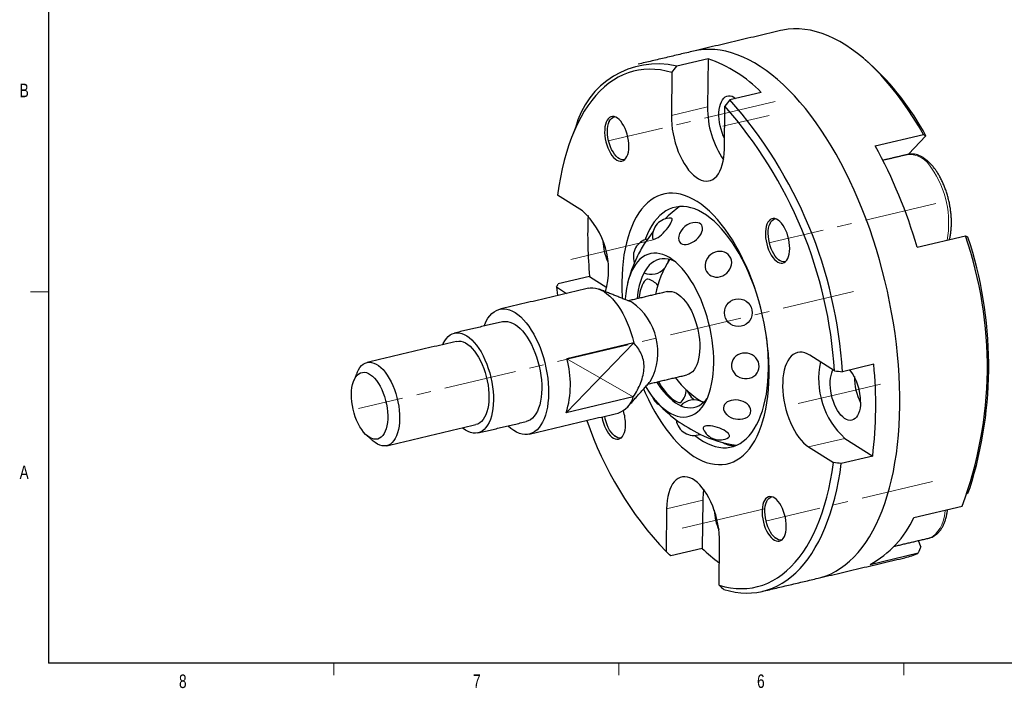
# Model space of a CAD drawing. Header units: millimetres. Extents: x 11 to 1601, y 5 to 275.
# Tile 1 of 4: x 11 to 184, y 6 to 123. Entities that reach past the tile are written whole.
import ezdxf

# ---------------------------------------------------------------- set-up
doc = ezdxf.new("R2010")
doc.units = ezdxf.units.MM
doc.linetypes.add('CENTERX2', pattern=[20.32, 12.7, -2.54, 2.54, -2.54])
doc.styles.add('SLDTEXTSTYLE0', font='TXT', dxfattribs={"width": 0.75})

msp = doc.modelspace()

# ---------------------------------------------------------------- linework, layer by layer
at = {"color": 7, "linetype": 'Continuous', "lineweight": 30}
for p, q in [((15.907, 270.309), (15.907, 9.959)), ((131.589, 115.969), (126.085, 114.67)), ((131.589, 115.969), (131.487, 107.517)), ((125.227, 113.534), (125.136, 106.019)), ((140.896, 110.064), (135.391, 108.765)), ((134.442, 100.114), (134.533, 107.629)), ((160.876, 100.683), (169.344, 102.681)), ((166.761, 99.2), (169.798, 102.459)), ((109.528, 89.271), (105.183, 92.028)), ((168.24, 82.902), (176.708, 84.9)), ((110.799, 77.771), (105.294, 76.472)), ((110.799, 77.771), (113.81, 75.86)), ((104.989, 75.929), (105.142, 74.412)), ((104.989, 75.929), (106.774, 74.797)), ((118.578, 66.122), (106.803, 63.343)), ((153.756, 61.21), (149.412, 63.967)), ((160.648, 62.366), (155.144, 61.067)), ((118.464, 56.64), (106.688, 53.861)), ((155.568, 49.367), (160.454, 46.267)), ((149.217, 47.868), (153.561, 45.112)), ((160.454, 46.267), (154.949, 44.968)), ((130.653, 38.524), (130.551, 30.072)), ((124.302, 37.025), (124.211, 29.51)), ((167.667, 35.501), (176.135, 37.499)), ((133.518, 23.606), (133.609, 31.121)), ((168.927, 30.371), (168.484, 31.44)), ((130.551, 30.072), (125.047, 28.773)), ((159.989, 27.263), (168.457, 29.261)), ((415.957, 9.959), (15.907, 9.959))]:
    msp.add_line(p, q, dxfattribs=at)
at = {"color": 7, "linetype": 'CENTERX2', "lineweight": 0}
for p, q in [((143.34, 108.462), (114.043, 101.55)), ((134.194, 104.106), (142.321, 106.023)), ((171.542, 90.569), (142.245, 83.657)), ((115.781, 82.72), (121.962, 84.179)), ((115.781, 82.72), (107.484, 80.763)), ((157.111, 75.115), (70.266, 54.624)), ((155.665, 57.416), (161.846, 58.874)), ((155.665, 57.416), (147.368, 55.458)), ((170.953, 41.783), (141.655, 34.871)), ((135.306, 35.571), (141.487, 37.03)), ((135.306, 35.571), (127.009, 33.614))]:
    msp.add_line(p, q, dxfattribs=at)
at = {"color": 7, "linetype": 'Continuous', "lineweight": 0}
for p, q in [((131.487, 107.517), (125.136, 106.019)), ((15.907, 75.046), (12.732, 75.046)), ((118.578, 66.122), (106.688, 53.861)), ((106.803, 63.343), (118.464, 56.64)), ((155.568, 49.367), (149.217, 47.868)), ((130.653, 38.524), (124.302, 37.025)), ((65.907, 9.959), (65.907, 7.805)), ((115.913, 9.959), (115.913, 7.805)), ((165.919, 9.959), (165.919, 7.805))]:
    msp.add_line(p, q, dxfattribs=at)
at = {"color": 7, "linetype": 'Continuous', "lineweight": 30, "flags": 128}
for points in [[(169.344, 102.681), (168.475, 104.179), (167.584, 105.628), (166.672, 107.024), (165.741, 108.366), (164.793, 109.652), (163.828, 110.879), (162.848, 112.046), (161.856, 113.149), (160.853, 114.189), (159.84, 115.161), (158.819, 116.067), (157.793, 116.902), (156.762, 117.667), (155.728, 118.36), (154.694, 118.979), (153.66, 119.524), (152.629, 119.994), (151.602, 120.388), (150.581, 120.705), (149.568, 120.945), (148.565, 121.108), (147.572, 121.193), (146.593, 121.199), (145.627, 121.128), (144.678, 120.978), (144.292, 120.894)], [(165.217, 55.041), (165.218, 56.802), (165.179, 58.586), (165.099, 60.39), (164.978, 62.211), (164.818, 64.046), (164.618, 65.893), (164.378, 67.747), (164.1, 69.607), (163.782, 71.47), (163.427, 73.332), (163.034, 75.19), (162.604, 77.041), (162.138, 78.883), (161.636, 80.713), (161.099, 82.527), (160.529, 84.322), (159.925, 86.097), (159.29, 87.847), (158.624, 89.57), (157.928, 91.264), (157.203, 92.926), (156.45, 94.552), (155.671, 96.141), (154.867, 97.69), (154.039, 99.196), (153.189, 100.657), (152.317, 102.071), (151.425, 103.435), (150.515, 104.747), (149.588, 106.005), (148.646, 107.207), (147.69, 108.352), (146.722, 109.437), (145.742, 110.46), (144.754, 111.42), (143.757, 112.316), (142.755, 113.145), (141.748, 113.907), (140.738, 114.601), (139.727, 115.224), (138.717, 115.778), (137.708, 116.259), (136.703, 116.668), (135.703, 117.004), (134.71, 117.267), (133.725, 117.455), (132.751, 117.57), (131.788, 117.609), (130.838, 117.575), (129.902, 117.465), (129.049, 117.298)], [(165.217, 55.041), (165.218, 56.802), (165.179, 58.586), (165.099, 60.39), (164.978, 62.211), (164.818, 64.046), (164.618, 65.893), (164.378, 67.747), (164.1, 69.607), (163.782, 71.47), (163.427, 73.332), (163.034, 75.19), (162.604, 77.041), (162.138, 78.883), (161.636, 80.713), (161.099, 82.527), (160.529, 84.322), (159.925, 86.097), (159.29, 87.847), (158.624, 89.57), (157.928, 91.264), (157.203, 92.926), (156.45, 94.552), (155.671, 96.141), (154.867, 97.69), (154.039, 99.196), (153.189, 100.657), (152.317, 102.071), (151.425, 103.435), (150.515, 104.747), (149.588, 106.005), (148.646, 107.207), (147.69, 108.352), (146.722, 109.437), (145.742, 110.46), (144.754, 111.42), (143.757, 112.316), (142.755, 113.145), (141.748, 113.907), (140.738, 114.601), (139.727, 115.224), (138.717, 115.778), (137.708, 116.259), (136.703, 116.668), (135.703, 117.004), (134.71, 117.267), (133.725, 117.455), (132.751, 117.57), (131.788, 117.609), (130.838, 117.575), (129.902, 117.465), (129.049, 117.298)], [(125.227, 113.534), (124.228, 113.798), (123.238, 113.986), (122.259, 114.098), (121.291, 114.132), (120.337, 114.089), (119.399, 113.97), (118.477, 113.774), (117.574, 113.501), (116.69, 113.152), (115.828, 112.728), (114.989, 112.23), (114.174, 111.658), (113.385, 111.012), (112.623, 110.296), (111.889, 109.508), (111.185, 108.652), (110.511, 107.727), (109.87, 106.737), (109.261, 105.682), (108.686, 104.564), (108.147, 103.386), (107.643, 102.149), (107.176, 100.855), (106.746, 99.506), (106.355, 98.105), (106.002, 96.654), (105.689, 95.156), (105.416, 93.613), (105.183, 92.028)], [(134.465, 101.968), (134.249, 102.437), (134.034, 102.996), (133.85, 103.578), (133.702, 104.175), (133.59, 104.778), (133.516, 105.378), (133.483, 105.966), (133.49, 106.532), (133.537, 107.068), (133.623, 107.567), (133.748, 108.02), (133.909, 108.421), (134.104, 108.763), (134.329, 109.041), (134.582, 109.252), (134.859, 109.392), (135.155, 109.458), (135.466, 109.451), (135.787, 109.369), (136.114, 109.214), (136.418, 109.008)], [(117.693, 100.56), (117.679, 101.085), (117.623, 101.626), (117.527, 102.173), (117.394, 102.715), (117.224, 103.241), (117.022, 103.741), (116.792, 104.205), (116.539, 104.625), (116.266, 104.992), (115.979, 105.299), (115.685, 105.539), (115.388, 105.71), (115.095, 105.806), (114.81, 105.826), (114.541, 105.771), (114.292, 105.64), (114.067, 105.436), (113.871, 105.164), (113.709, 104.828), (113.582, 104.436), (113.495, 103.994), (113.447, 103.512), (113.441, 102.999), (113.476, 102.464), (113.552, 101.919), (113.667, 101.373), (113.819, 100.838), (114.005, 100.324), (114.221, 99.84), (114.464, 99.397), (114.728, 99.003), (115.008, 98.665), (115.299, 98.391), (115.596, 98.185), (115.892, 98.051), (116.181, 97.993), (116.459, 98.01), (116.719, 98.104), (116.956, 98.272), (117.167, 98.51), (117.346, 98.815), (117.491, 99.18), (117.599, 99.598), (117.666, 100.061), (117.693, 100.56)], [(116.944, 98.261), (116.874, 98.241), (116.6, 98.219), (116.314, 98.273), (116.022, 98.404), (115.729, 98.607), (115.441, 98.881), (115.164, 99.217), (114.904, 99.611), (114.666, 100.053), (114.455, 100.536), (114.275, 101.048), (114.131, 101.58), (114.024, 102.12), (113.957, 102.659), (113.931, 103.184), (113.948, 103.685), (114.006, 104.152), (114.104, 104.575), (114.241, 104.946), (114.413, 105.258), (114.617, 105.503), (114.85, 105.677), (115.105, 105.777), (115.168, 105.789)], [(125.136, 106.019), (125.148, 105.24), (125.202, 104.442), (125.297, 103.631), (125.433, 102.816), (125.609, 102.002), (125.822, 101.198), (126.072, 100.411), (126.355, 99.649), (126.669, 98.917), (127.011, 98.222), (127.378, 97.572), (127.768, 96.971), (128.175, 96.426), (128.598, 95.94), (129.031, 95.519), (129.471, 95.167), (129.913, 94.886), (130.355, 94.679), (130.792, 94.548), (131.219, 94.494), (131.634, 94.518), (132.032, 94.62), (132.409, 94.797), (132.763, 95.05), (133.09, 95.375), (133.387, 95.77), (133.651, 96.231), (133.881, 96.754), (134.073, 97.334), (134.226, 97.966), (134.34, 98.644), (134.412, 99.363), (134.442, 100.114)], [(142.295, 60.371), (142.29, 61.637), (142.244, 62.925), (142.158, 64.231), (142.032, 65.551), (141.865, 66.88), (141.659, 68.214), (141.415, 69.55), (141.133, 70.882), (140.814, 72.207), (140.458, 73.521), (140.068, 74.819), (139.644, 76.098), (139.188, 77.352), (138.701, 78.58), (138.185, 79.775), (137.641, 80.936), (137.071, 82.057), (136.477, 83.136), (135.86, 84.169), (135.223, 85.154), (134.567, 86.086), (133.896, 86.962), (133.21, 87.781), (132.511, 88.54), (131.803, 89.236), (131.088, 89.866), (130.367, 90.43), (129.643, 90.925), (128.917, 91.349), (128.194, 91.702), (127.474, 91.982), (126.76, 92.189), (126.054, 92.321), (125.359, 92.378), (124.677, 92.361), (124.009, 92.268), (123.358, 92.102), (122.726, 91.861), (122.114, 91.546), (121.526, 91.16), (120.963, 90.702), (120.425, 90.175), (119.916, 89.58), (119.437, 88.918), (118.989, 88.193), (118.574, 87.406), (118.192, 86.559), (117.846, 85.656), (117.536, 84.7), (117.264, 83.692), (117.029, 82.637), (116.833, 81.538), (116.677, 80.398), (116.561, 79.22), (116.485, 78.009), (116.449, 76.769), (116.454, 75.502), (116.5, 74.214), (116.516, 73.923)], [(139.826, 75.563), (139.551, 76.331), (139.102, 77.492), (138.624, 78.622), (138.118, 79.717), (137.585, 80.775), (137.029, 81.791), (136.45, 82.761), (135.851, 83.683), (135.234, 84.553), (134.601, 85.368), (133.954, 86.125), (133.296, 86.821), (132.628, 87.454), (131.954, 88.022), (131.276, 88.523), (130.595, 88.955), (129.915, 89.316), (129.237, 89.606), (128.565, 89.823), (127.9, 89.966), (127.245, 90.035), (126.602, 90.03), (125.973, 89.95), (125.361, 89.797), (124.768, 89.57), (124.195, 89.27), (123.646, 88.899), (123.121, 88.458), (122.623, 87.947), (122.153, 87.37), (121.713, 86.728), (121.304, 86.023), (120.929, 85.258), (120.588, 84.435), (120.495, 84.186)], [(121.981, 84.312), (122.124, 84.306), (122.312, 84.359), (122.542, 84.469), (122.803, 84.633), (123.09, 84.846), (123.391, 85.1), (123.698, 85.388), (124.001, 85.7), (124.289, 86.027), (124.555, 86.357), (124.788, 86.681), (124.982, 86.987), (125.131, 87.266), (125.229, 87.509), (125.273, 87.708), (125.263, 87.857), (125.198, 87.951), (125.08, 87.987), (125.079, 87.987)], [(126.83, 83.574), (127.088, 83.455), (127.392, 83.395), (127.732, 83.397), (128.096, 83.46), (128.473, 83.582), (128.851, 83.76), (129.218, 83.988), (129.562, 84.257), (129.871, 84.561), (130.137, 84.888), (130.35, 85.229), (130.504, 85.572), (130.593, 85.907), (130.615, 86.222), (130.569, 86.508), (130.457, 86.755), (130.282, 86.955), (130.049, 87.103), (129.767, 87.192), (129.444, 87.221), (129.426, 87.221)], [(145.895, 82.667), (145.881, 83.192), (145.825, 83.733), (145.73, 84.28), (145.596, 84.822), (145.426, 85.348), (145.225, 85.848), (144.995, 86.312), (144.741, 86.732), (144.468, 87.099), (144.181, 87.406), (143.887, 87.646), (143.59, 87.817), (143.297, 87.913), (143.013, 87.933), (142.743, 87.878), (142.494, 87.747), (142.269, 87.543), (142.073, 87.271), (141.911, 86.935), (141.785, 86.543), (141.697, 86.101), (141.649, 85.619), (141.643, 85.106), (141.678, 84.571), (141.754, 84.026), (141.869, 83.48), (142.021, 82.945), (142.207, 82.431), (142.424, 81.947), (142.666, 81.504), (142.93, 81.11), (143.21, 80.772), (143.502, 80.498), (143.798, 80.292), (144.094, 80.158), (144.383, 80.1), (144.661, 80.117), (144.921, 80.211), (145.159, 80.379), (145.369, 80.617), (145.549, 80.922), (145.693, 81.287), (145.801, 81.705), (145.868, 82.168), (145.895, 82.667)], [(145.146, 80.368), (145.076, 80.348), (144.802, 80.326), (144.517, 80.38), (144.224, 80.511), (143.931, 80.714), (143.643, 80.988), (143.366, 81.324), (143.106, 81.718), (142.868, 82.16), (142.657, 82.643), (142.478, 83.155), (142.333, 83.687), (142.226, 84.227), (142.159, 84.766), (142.133, 85.291), (142.15, 85.792), (142.208, 86.259), (142.306, 86.682), (142.443, 87.053), (142.615, 87.365), (142.819, 87.61), (143.052, 87.784), (143.307, 87.884), (143.37, 87.896)], [(121.917, 85.6), (121.164, 84.612), (120.398, 83.481)], [(121.853, 84.48), (121.889, 84.377), (121.981, 84.312)], [(132.576, 62.535), (132.567, 63.522), (132.518, 64.529), (132.428, 65.552), (132.299, 66.585), (132.13, 67.622), (131.923, 68.659), (131.679, 69.69), (131.398, 70.709), (131.084, 71.711), (130.736, 72.692), (130.357, 73.645), (129.949, 74.566), (129.514, 75.45), (129.055, 76.293), (128.573, 77.089), (128.071, 77.836), (127.552, 78.528), (127.019, 79.164), (126.474, 79.738), (125.92, 80.248), (125.36, 80.692), (124.797, 81.067), (124.234, 81.371), (123.673, 81.602), (123.119, 81.761), (122.573, 81.844), (122.039, 81.853), (121.518, 81.787), (121.015, 81.646), (120.532, 81.432), (120.07, 81.145), (119.633, 80.786), (119.223, 80.358), (118.842, 79.863), (118.492, 79.304), (118.174, 78.683), (117.891, 78.004), (117.644, 77.269), (117.434, 76.484), (117.262, 75.652), (117.13, 74.777), (117.037, 73.864), (117.026, 73.719)], [(131.802, 78.081), (132.135, 77.877), (132.507, 77.738), (132.908, 77.67), (133.324, 77.673), (133.742, 77.749), (134.149, 77.894), (134.531, 78.104), (134.876, 78.372), (135.173, 78.689), (135.412, 79.046), (135.587, 79.431), (135.691, 79.832), (135.72, 80.235), (135.675, 80.627), (135.556, 80.997), (135.367, 81.332), (135.114, 81.621), (134.806, 81.855), (134.452, 82.027), (134.064, 82.131), (133.653, 82.164), (133.235, 82.124), (132.821, 82.014), (132.425, 81.835), (132.06, 81.595), (131.738, 81.301), (131.468, 80.963), (131.26, 80.59), (131.12, 80.196), (131.054, 79.793), (131.062, 79.393), (131.144, 79.011), (131.299, 78.657), (131.521, 78.344), (131.802, 78.081)], [(125.737, 80.401), (125.617, 80.459), (125.083, 80.674), (124.555, 80.815), (124.036, 80.882), (123.529, 80.874), (123.037, 80.792), (122.563, 80.634), (122.109, 80.404), (121.678, 80.101), (121.273, 79.728), (120.896, 79.286), (120.549, 78.779), (120.234, 78.209), (119.953, 77.579), (119.707, 76.893), (119.498, 76.156), (119.327, 75.37), (119.195, 74.541), (119.118, 73.856)], [(124.584, 80.349), (124.67, 80.708), (124.684, 80.788)], [(121.037, 77.287), (120.894, 77.291), (120.723, 77.224), (120.548, 77.083), (120.371, 76.871), (120.199, 76.594), (120.033, 76.259), (119.88, 75.873), (119.742, 75.446), (119.624, 74.989), (119.527, 74.513), (119.454, 74.03), (119.443, 73.933)], [(110.62, 75.704), (110.872, 75.751), (111.344, 75.777), (111.829, 75.724), (112.324, 75.594), (112.825, 75.386), (113.328, 75.104), (113.831, 74.748), (114.33, 74.321), (114.82, 73.826), (115.299, 73.267), (115.763, 72.648), (116.209, 71.973), (116.634, 71.246), (117.034, 70.474), (117.407, 69.661), (117.75, 68.813), (118.061, 67.936), (118.338, 67.037), (118.578, 66.122)], [(124.417, 75.107), (124.458, 75.116), (124.833, 75.156), (125.221, 75.12), (125.618, 75.01), (126.021, 74.826), (126.425, 74.569), (126.826, 74.244), (127.22, 73.852), (127.603, 73.398), (127.971, 72.887), (128.32, 72.324), (128.647, 71.714), (128.948, 71.064), (129.22, 70.381), (129.461, 69.671), (129.667, 68.943), (129.838, 68.202), (129.97, 67.458), (130.063, 66.717), (130.116, 65.987), (130.128, 65.277), (130.099, 64.591), (130.03, 63.939), (129.92, 63.327), (129.772, 62.761), (129.586, 62.246), (129.366, 61.789), (129.112, 61.393), (128.827, 61.063), (128.515, 60.802), (128.179, 60.613), (127.862, 60.507)], [(92.312, 69.072), (92.415, 69.341), (92.677, 69.915), (92.973, 70.429), (93.3, 70.879), (93.657, 71.262), (94.041, 71.575), (94.45, 71.817), (94.88, 71.985), (95.328, 72.079), (95.793, 72.098), (96.27, 72.041), (96.756, 71.91), (97.248, 71.704), (97.742, 71.426), (98.236, 71.077), (98.725, 70.66), (99.207, 70.178), (99.678, 69.633), (100.135, 69.03), (100.574, 68.372), (100.994, 67.665), (101.39, 66.913), (101.761, 66.12), (102.103, 65.294), (102.415, 64.438), (102.694, 63.56), (102.938, 62.665), (103.146, 61.758), (103.316, 60.847), (103.447, 59.938), (103.539, 59.037), (103.59, 58.149), (103.6, 57.281), (103.569, 56.44), (103.497, 55.63), (103.386, 54.857), (103.235, 54.127), (103.046, 53.444), (102.819, 52.813), (102.557, 52.239), (102.261, 51.725), (101.934, 51.275), (101.577, 50.892), (101.193, 50.579), (100.785, 50.337), (100.354, 50.169), (99.906, 50.075), (99.441, 50.056), (98.964, 50.113), (98.478, 50.244), (97.986, 50.45), (97.492, 50.728), (96.998, 51.077), (96.509, 51.494), (96.445, 51.554)], [(95.55, 69.837), (95.573, 69.842), (95.981, 69.894), (96.404, 69.871), (96.836, 69.773), (97.275, 69.601), (97.717, 69.356), (98.158, 69.041), (98.595, 68.657), (99.023, 68.209), (99.439, 67.7), (99.84, 67.135), (100.222, 66.518), (100.581, 65.854), (100.915, 65.15), (101.221, 64.411), (101.497, 63.643), (101.739, 62.854), (101.946, 62.049), (102.116, 61.236), (102.248, 60.422), (102.34, 59.614), (102.392, 58.817), (102.403, 58.041), (102.374, 57.29), (102.303, 56.571), (102.193, 55.891), (102.044, 55.255), (101.857, 54.669), (101.634, 54.137), (101.376, 53.665), (101.087, 53.255), (100.768, 52.913), (100.421, 52.64), (100.052, 52.439), (99.684, 52.318)], [(85.04, 65.815), (85.133, 66.019), (85.39, 66.492), (85.68, 66.901), (85.999, 67.243), (86.345, 67.516), (86.715, 67.717), (87.105, 67.844), (87.513, 67.896), (87.936, 67.873), (88.368, 67.775), (88.807, 67.603), (89.249, 67.358), (89.69, 67.043), (90.127, 66.659), (90.555, 66.211), (90.971, 65.702), (91.372, 65.137), (91.754, 64.52), (92.113, 63.856), (92.447, 63.152), (92.753, 62.413), (93.029, 61.645), (93.271, 60.856), (93.478, 60.051), (93.648, 59.238), (93.78, 58.424), (93.872, 57.616), (93.924, 56.819), (93.935, 56.043), (93.905, 55.292), (93.835, 54.573), (93.725, 53.893), (93.576, 53.257), (93.389, 52.671), (93.166, 52.139), (92.908, 51.667), (92.619, 51.257), (92.299, 50.915), (91.953, 50.642), (91.584, 50.441), (91.193, 50.314), (90.785, 50.262), (90.363, 50.285), (89.93, 50.383), (89.491, 50.555), (89.049, 50.8), (88.608, 51.115), (88.485, 51.216)], [(87.427, 66.379), (87.467, 66.388), (87.842, 66.428), (88.23, 66.392), (88.628, 66.282), (89.03, 66.098), (89.434, 65.841), (89.835, 65.516), (90.229, 65.124), (90.612, 64.67), (90.98, 64.159), (91.33, 63.596), (91.656, 62.986), (91.957, 62.336), (92.23, 61.653), (92.47, 60.944), (92.677, 60.215), (92.847, 59.475), (92.979, 58.73), (93.073, 57.989), (93.125, 57.26), (93.137, 56.549), (93.109, 55.864), (93.039, 55.212), (92.93, 54.599), (92.781, 54.033), (92.596, 53.518), (92.375, 53.061), (92.121, 52.665), (91.836, 52.335), (91.524, 52.074), (91.188, 51.885), (90.871, 51.78)], [(140.547, 61.983), (140.513, 62.386), (140.401, 62.778), (140.217, 63.148), (139.965, 63.484), (139.653, 63.775), (139.292, 64.011), (138.894, 64.186), (138.47, 64.293), (138.035, 64.329), (137.603, 64.294), (137.187, 64.187), (136.801, 64.012), (136.457, 63.776), (136.167, 63.485), (135.939, 63.149), (135.782, 62.779), (135.699, 62.386), (135.694, 61.984), (135.767, 61.586), (135.916, 61.203), (136.135, 60.848), (136.418, 60.534), (136.756, 60.269), (137.137, 60.062), (137.55, 59.921), (137.981, 59.849), (138.416, 59.849), (138.842, 59.921), (139.244, 60.062), (139.611, 60.268), (139.929, 60.533), (140.189, 60.848), (140.382, 61.202), (140.503, 61.585), (140.547, 61.983)], [(149.412, 63.967), (148.969, 64.211), (148.529, 64.38), (148.097, 64.472), (147.675, 64.487), (147.269, 64.425), (146.88, 64.285), (146.514, 64.069), (146.174, 63.78), (145.861, 63.42), (145.58, 62.991), (145.333, 62.499), (145.122, 61.947), (144.949, 61.34), (144.815, 60.684), (144.722, 59.985), (144.671, 59.249), (144.662, 58.483), (144.695, 57.694), (144.769, 56.889), (144.885, 56.075), (145.041, 55.259), (145.236, 54.449), (145.468, 53.653), (145.734, 52.877), (146.033, 52.129), (146.361, 51.415), (146.717, 50.742), (147.096, 50.116), (147.495, 49.542), (147.91, 49.026), (148.338, 48.572), (148.775, 48.185), (149.217, 47.868)], [(70.025, 60.917), (70.036, 60.944), (70.257, 61.401), (70.511, 61.797), (70.796, 62.127), (71.108, 62.388), (71.444, 62.576), (71.802, 62.691), (72.176, 62.731), (72.564, 62.696), (72.962, 62.586), (73.364, 62.401), (73.768, 62.145), (74.169, 61.819), (74.564, 61.428), (74.946, 60.974), (75.314, 60.463), (75.664, 59.899), (75.99, 59.29), (76.291, 58.64), (76.564, 57.957), (76.804, 57.247), (77.011, 56.519), (77.181, 55.778), (77.314, 55.034), (77.407, 54.293), (77.459, 53.563), (77.472, 52.852), (77.443, 52.167), (77.373, 51.515), (77.264, 50.903), (77.115, 50.337), (76.93, 49.822), (76.709, 49.364), (76.455, 48.969), (76.171, 48.639), (75.858, 48.378), (75.522, 48.189), (75.165, 48.074), (74.79, 48.034), (74.402, 48.069), (74.005, 48.18), (73.602, 48.364), (73.198, 48.62), (72.864, 48.887)], [(120.63, 58.445), (120.733, 58.273), (121.225, 57.501), (121.736, 56.781), (122.262, 56.116), (122.802, 55.511), (123.352, 54.969), (123.909, 54.491), (124.471, 54.082), (125.034, 53.742), (125.596, 53.474), (126.154, 53.279), (126.704, 53.158), (127.245, 53.112), (127.773, 53.14), (128.285, 53.244), (128.778, 53.422), (129.251, 53.673), (129.7, 53.996), (130.124, 54.389), (130.52, 54.851), (130.886, 55.378), (131.22, 55.969), (131.521, 56.619), (131.786, 57.327), (132.015, 58.087), (132.206, 58.896), (132.358, 59.75), (132.471, 60.645), (132.543, 61.575), (132.576, 62.535)], [(69.022, 57.107), (69.051, 57.723), (69.12, 58.305), (69.23, 58.845), (69.379, 59.335), (69.565, 59.77), (69.785, 60.144), (70.037, 60.452), (70.317, 60.69), (70.622, 60.855), (70.948, 60.945), (71.29, 60.958), (71.645, 60.895), (72.006, 60.756), (72.371, 60.542), (72.733, 60.258), (73.089, 59.907), (73.433, 59.492), (73.761, 59.02), (74.069, 58.497), (74.353, 57.929), (74.609, 57.324), (74.833, 56.69), (75.024, 56.034), (75.178, 55.367), (75.293, 54.696), (75.368, 54.03), (75.402, 53.377), (75.395, 52.747), (75.346, 52.147), (75.256, 51.586), (75.126, 51.07), (74.958, 50.606), (74.755, 50.201), (74.519, 49.859), (74.252, 49.586), (73.959, 49.384), (73.643, 49.257), (73.308, 49.205), (72.96, 49.23), (72.601, 49.332), (72.237, 49.508), (71.873, 49.757), (71.514, 50.076), (71.163, 50.459), (70.827, 50.903), (70.508, 51.402), (70.212, 51.948), (69.941, 52.536), (69.701, 53.156), (69.493, 53.802), (69.32, 54.464), (69.185, 55.135), (69.09, 55.805), (69.035, 56.465), (69.022, 57.107)], [(129.262, 49.881), (129.436, 49.741), (130.115, 49.24), (130.796, 48.809), (131.476, 48.447), (132.153, 48.158), (132.826, 47.941), (133.491, 47.798), (134.146, 47.729), (134.789, 47.734), (135.417, 47.813), (136.029, 47.967), (136.623, 48.194), (137.195, 48.493), (137.745, 48.864), (138.27, 49.306), (138.768, 49.816), (139.238, 50.393), (139.678, 51.036), (140.086, 51.741), (140.462, 52.506), (140.803, 53.328), (141.108, 54.205), (141.377, 55.134), (141.609, 56.111), (141.802, 57.133), (141.956, 58.196), (142.07, 59.297), (142.145, 60.432), (142.179, 61.596)], [(158.324, 55.729), (158.297, 55.177), (158.23, 54.658), (158.125, 54.181), (157.982, 53.754), (157.803, 53.382), (157.593, 53.071), (157.353, 52.825), (157.088, 52.65), (156.801, 52.547), (156.497, 52.517), (156.18, 52.562), (155.855, 52.68), (155.528, 52.87), (155.203, 53.13), (154.884, 53.454), (154.578, 53.838), (154.288, 54.276), (154.019, 54.762), (153.774, 55.288), (153.559, 55.847), (153.375, 56.429), (153.227, 57.026), (153.115, 57.629), (153.041, 58.229), (153.008, 58.817), (153.015, 59.383), (153.062, 59.919), (153.148, 60.418), (153.273, 60.871), (153.434, 61.272), (153.489, 61.38)], [(120.265, 58.034), (120.56, 57.364), (121.104, 56.204), (121.674, 55.082), (122.268, 54.003), (122.885, 52.97), (123.522, 51.986), (124.177, 51.054), (124.849, 50.177), (125.535, 49.358), (126.233, 48.599), (126.941, 47.904), (127.657, 47.273), (128.378, 46.709), (129.102, 46.215), (129.827, 45.79), (130.551, 45.437), (131.271, 45.157), (131.985, 44.951), (132.69, 44.818), (133.386, 44.761), (134.068, 44.779), (134.736, 44.871), (135.387, 45.038), (136.019, 45.279), (136.63, 45.593), (137.219, 45.98), (137.782, 46.437), (138.319, 46.965), (138.828, 47.56), (139.308, 48.221), (139.756, 48.946), (140.171, 49.734), (140.552, 50.58), (140.898, 51.483), (141.208, 52.44), (141.481, 53.447), (141.716, 54.502), (141.911, 55.602), (142.068, 56.742), (142.184, 57.919), (142.26, 59.13), (142.295, 60.371)], [(122.563, 59.257), (122.773, 58.927), (123.255, 58.226), (123.754, 57.58), (124.267, 56.993), (124.79, 56.467), (125.321, 56.006), (125.857, 55.613), (126.394, 55.29), (126.93, 55.038), (127.462, 54.86), (127.986, 54.756), (128.499, 54.726), (128.999, 54.772), (129.482, 54.892), (129.946, 55.086), (130.389, 55.353), (130.807, 55.691), (131.198, 56.099), (131.409, 56.362)], [(122.883, 59.333), (122.972, 59.149), (123.169, 58.793), (123.407, 58.419), (123.678, 58.038), (123.977, 57.657), (124.296, 57.286), (124.628, 56.936), (124.963, 56.613), (125.295, 56.326), (125.614, 56.083), (125.913, 55.889), (126.185, 55.749), (126.423, 55.666), (126.62, 55.642), (126.773, 55.679), (126.839, 55.727)], [(128.213, 57.193), (128.021, 57.562), (127.966, 57.699)], [(139.109, 54.257), (139.048, 54.56), (138.912, 54.857), (138.705, 55.141), (138.434, 55.402), (138.106, 55.632), (137.734, 55.823), (137.328, 55.968), (136.902, 56.065), (136.469, 56.108), (136.044, 56.097), (135.64, 56.033), (135.269, 55.917), (134.945, 55.753), (134.677, 55.546), (134.474, 55.304), (134.343, 55.033), (134.287, 54.742), (134.309, 54.441), (134.407, 54.14), (134.58, 53.848), (134.82, 53.575), (134.848, 53.548)], [(150.865, 24.837), (151.385, 24.972), (152.277, 25.266), (153.15, 25.634), (154.002, 26.075), (154.831, 26.587), (155.636, 27.171), (156.416, 27.825), (157.17, 28.548), (157.896, 29.34), (158.593, 30.198), (159.261, 31.122), (159.898, 32.109), (160.503, 33.159), (161.074, 34.27), (161.613, 35.44), (162.116, 36.667), (162.584, 37.948), (163.015, 39.283), (163.41, 40.669), (163.767, 42.103), (164.086, 43.584), (164.367, 45.109), (164.608, 46.675), (164.81, 48.281), (164.972, 49.923), (165.094, 51.599), (165.176, 53.306), (165.217, 55.041)], [(150.865, 24.837), (151.385, 24.972), (152.277, 25.266), (153.15, 25.634), (154.002, 26.075), (154.831, 26.587), (155.636, 27.171), (156.416, 27.825), (157.17, 28.548), (157.896, 29.34), (158.593, 30.198), (159.261, 31.122), (159.898, 32.109), (160.503, 33.159), (161.074, 34.27), (161.613, 35.44), (162.116, 36.667), (162.584, 37.948), (163.015, 39.283), (163.41, 40.669), (163.767, 42.103), (164.086, 43.584), (164.367, 45.109), (164.608, 46.675), (164.81, 48.281), (164.972, 49.923), (165.094, 51.599), (165.176, 53.306), (165.217, 55.041)], [(112.961, 53.139), (112.962, 53.133), (113.077, 52.587), (113.229, 52.052), (113.415, 51.538), (113.632, 51.055), (113.874, 50.611), (114.138, 50.217), (114.419, 49.879), (114.71, 49.605), (115.006, 49.399), (115.302, 49.265), (115.591, 49.207), (115.869, 49.224), (116.129, 49.318), (116.367, 49.486), (116.577, 49.724), (116.757, 50.029), (116.902, 50.394), (117.009, 50.812), (117.077, 51.275), (117.104, 51.774)], [(116.354, 49.475), (116.284, 49.456), (116.011, 49.433), (115.725, 49.487), (115.432, 49.618), (115.139, 49.822), (114.851, 50.095), (114.574, 50.431), (114.314, 50.825), (114.076, 51.268), (113.866, 51.75), (113.686, 52.262), (113.541, 52.794), (113.448, 53.253)], [(135.17, 49.522), (135.247, 49.576), (135.335, 49.699), (135.35, 49.848), (135.29, 50.017), (135.157, 50.201), (134.956, 50.395), (134.693, 50.591), (134.377, 50.784), (134.017, 50.968), (133.625, 51.136), (133.214, 51.283), (132.798, 51.405), (132.388, 51.497), (131.999, 51.557), (131.644, 51.582), (131.333, 51.572), (131.076, 51.527), (130.882, 51.449), (130.757, 51.34), (130.705, 51.204), (130.728, 51.044), (130.74, 51.014)], [(133.518, 23.606), (134.516, 23.341), (135.506, 23.153), (136.486, 23.042), (137.453, 23.007), (138.407, 23.05), (139.346, 23.17), (140.268, 23.366), (141.171, 23.639), (142.054, 23.987), (142.916, 24.411), (143.756, 24.91), (144.57, 25.482), (145.359, 26.127), (146.122, 26.844), (146.855, 27.631), (147.56, 28.488), (148.233, 29.412), (148.875, 30.402), (149.484, 31.457), (150.058, 32.575), (150.598, 33.753), (151.102, 34.991), (151.569, 36.285), (151.999, 37.633), (152.39, 39.034), (152.743, 40.485), (153.056, 41.983), (153.329, 43.526), (153.561, 45.112)], [(134.353, 22.869), (135.347, 22.598), (136.332, 22.4), (137.308, 22.277), (138.272, 22.228), (139.224, 22.254), (140.161, 22.354), (141.082, 22.528), (141.985, 22.777), (142.87, 23.099), (143.735, 23.494), (144.578, 23.961), (145.398, 24.501), (146.194, 25.111), (146.964, 25.791), (147.707, 26.54), (148.422, 27.356), (149.109, 28.239), (149.765, 29.186), (150.389, 30.197), (150.982, 31.27), (151.541, 32.402), (152.066, 33.593), (152.556, 34.84), (153.011, 36.142), (153.428, 37.495), (153.809, 38.899), (154.152, 40.35), (154.457, 41.847), (154.723, 43.388), (154.949, 44.968)], [(133.609, 31.121), (133.597, 31.899), (133.543, 32.697), (133.447, 33.508), (133.311, 34.324), (133.136, 35.137), (132.922, 35.941), (132.673, 36.728), (132.39, 37.491), (132.076, 38.223), (131.734, 38.917), (131.366, 39.568), (130.977, 40.168), (130.569, 40.714), (130.147, 41.199), (129.714, 41.62), (129.274, 41.973), (128.831, 42.253), (128.39, 42.46), (127.953, 42.591), (127.525, 42.645), (127.111, 42.621), (126.713, 42.52), (126.336, 42.342), (125.982, 42.089), (125.655, 41.764), (125.358, 41.369), (125.094, 40.908), (124.864, 40.385), (124.672, 39.805), (124.518, 39.173), (124.405, 38.495), (124.333, 37.777), (124.302, 37.025)], [(145.306, 33.881), (145.291, 34.406), (145.236, 34.947), (145.14, 35.494), (145.006, 36.036), (144.837, 36.562), (144.635, 37.062), (144.405, 37.526), (144.151, 37.946), (143.878, 38.313), (143.592, 38.62), (143.297, 38.861), (143, 39.031), (142.707, 39.127), (142.423, 39.148), (142.154, 39.092), (141.904, 38.961), (141.679, 38.757), (141.484, 38.485), (141.321, 38.149), (141.195, 37.757), (141.107, 37.315), (141.06, 36.833), (141.054, 36.32), (141.089, 35.785), (141.165, 35.24), (141.28, 34.694), (141.432, 34.159), (141.618, 33.645), (141.834, 33.162), (142.077, 32.718), (142.341, 32.324), (142.621, 31.986), (142.912, 31.712), (143.208, 31.506), (143.504, 31.372), (143.794, 31.314), (144.071, 31.331), (144.331, 31.425), (144.569, 31.593), (144.78, 31.831), (144.959, 32.136), (145.104, 32.501), (145.211, 32.919), (145.279, 33.382), (145.306, 33.881)], [(144.557, 31.582), (144.495, 31.565), (144.222, 31.539), (143.936, 31.591), (143.644, 31.719), (143.35, 31.921), (143.062, 32.192), (142.785, 32.527), (142.524, 32.919), (142.286, 33.36), (142.074, 33.841), (141.893, 34.352), (141.747, 34.884), (141.639, 35.424), (141.571, 35.963), (141.544, 36.488), (141.559, 36.991), (141.616, 37.459), (141.713, 37.884), (141.848, 38.257), (142.019, 38.57), (142.223, 38.817), (142.454, 38.994), (142.709, 39.096), (142.78, 39.11)]]:
    msp.add_lwpolyline(points, dxfattribs=at)
at = {"color": 7, "linetype": 'Continuous', "lineweight": 0, "flags": 128}
msp.add_lwpolyline([(170.341, 31.878), (170.589, 31.952), (170.977, 32.131)], dxfattribs=at)
at = {"color": 7, "linetype": 'Continuous', "lineweight": 30}
msp.add_circle((136.889, 71.414), 2.431, dxfattribs=at)
for centre, radius, start, end in [((123.735, 93.303), 23.988, 44.3259, 70.88742), ((122.707, 100.231), 14.828, 76.8327, 166.00409), ((127.644, 79.722), 47.895, 28.3419, 47.68517), ((147.512, 107.286), 16.026, 179.17451, 214.34157), ((76.412, 56.371), 77.495, 3.58024, 41.40984), ((76.129, 56.285), 79.16, 3.46322, 41.52686), ((86.566, 59.495), 84.961, 15.99176, 28.99831), ((139.957, 71.067), 23.166, 125.04549, 133.64835), ((100.229, 78.937), 13.902, 343.95093, 48.01817), ((190.204, 85.112), 79.744, 177.60524, 185.28226), ((124.954, 84.865), 3.124, 87.70992, 187.08374), ((129.473, 84.097), 3.124, 90.86981, 166.77384), ((127.465, 84.461), 1.092, 161.27967, 234.41411), ((110.747, 61.993), 69.825, 339.46403, 19.15112), ((109.282, 62.116), 71.531, 342.45539, 18.38626), ((122.931, 84.407), 9.812, 182.80524, 203.74676), ((121.595, 81.261), 3.124, 101.79325, 200.13032), ((141.483, 70.22), 24.908, 147.83266, 154.09091), ((139.957, 71.067), 23.166, 154.32643, 166.09293), ((139.957, 71.067), 17.959, 147.37286, 168.591), ((121.595, 81.261), 3.124, 246.18692, 318.89981), ((120.297, 74.252), 3.124, 38.40248, 76.3009), ((112.051, 64.483), 10.721, 331.89588, 54.65612), ((103.578, 61.943), 38.603, 359.48405, 7.50695), ((90.807, 58.795), 16.63, 342.74223, 15.87293), ((165.101, 59.8), 14.133, 167.83766, 227.58229), ((86.356, 55.213), 74.635, 353.11585, 5.4993), ((149.413, 55.904), 8.913, 358.87373, 37.86512), ((139.957, 71.067), 17.959, 217.961, 239.17914), ((166.813, 60.046), 9.572, 179.05538, 207.49663), ((166.813, 60.046), 9.572, 179.05538, 207.49663), ((124.628, 57.936), 3.124, 315.02434, 359.30758), ((131.975, 59.543), 4.435, 211.98956, 230.4072), ((114.493, 57.709), 4.113, 288.33979, 344.92766), ((124.628, 57.936), 3.124, 201.12044, 239.27633), ((139.957, 71.067), 23.166, 220.45907, 233.05207), ((129.097, 53.001), 3.124, 61.67336, 137.79032), ((109.344, 51.796), 7.76, 359.83874, 18.16059), ((136.975, 55.837), 3.124, 227.10143, 290.73937), ((137.702, 54.27), 1.407, 285.65754, 359.49814), ((169.755, 72.738), 62.792, 198.78966, 223.50593), ((129.097, 53.001), 3.124, 187.71592, 290.26051), ((159.492, 103.563), 61.004, 236.73743, 241.23899), ((133.616, 52.233), 3.124, 202.96667, 299.8188), ((139.957, 71.067), 23.166, 244.92436, 261.54308), ((135.956, 51.22), 3.124, 236.22651, 280.97404), ((142.397, 38.439), 11.744, 170.42425, 179.58596), ((142.456, 37.258), 9.812, 182.80524, 203.74676), ((151.732, 42.655), 17.467, 298.21056, 335.82177), ((152.728, 52.989), 31.89, 225.94095, 233.06547), ((163.413, 39.826), 11.707, 283.30962, 295.52277)]:
    msp.add_arc(centre, radius, start, end, dxfattribs=at)
at = {"color": 7, "linetype": 'Continuous', "lineweight": 0}
for centre, radius, start, end in [((166.816, 94.696), 4.467, 27.56505, 93.18542), ((156.844, 87.129), 16.938, 349.86141, 34.66484), ((167.128, 36.767), 6.026, 309.69695, 0.27336)]:
    msp.add_arc(centre, radius, start, end, dxfattribs=at)
at = {"color": 7, "linetype": 'Continuous', "lineweight": 30}
for points, degree in [([(144.292, 120.894), (129.049, 117.298)], 1), ([(129.049, 117.298), (119.311, 115)], 1), ([(159.887, 115.138), (159.123, 115.805)], 1), ([(125.227, 113.534), (125.513, 113.913), (125.799, 114.291), (126.085, 114.67)], 3), ([(135.391, 108.765), (135.105, 108.387), (134.819, 108.008), (134.533, 107.629)], 3), ([(108.319, 103.818), (107.933, 102.88)], 1), ([(114.255, 104.986), (114.205, 104.865)], 1), ([(169.344, 102.681), (169.496, 102.607), (169.647, 102.533), (169.798, 102.459)], 3), ([(115.67, 98.657), (115.769, 98.571)], 1), ([(166.567, 99.156), (162.244, 98.136)], 1), ([(142.457, 87.093), (142.407, 86.972)], 1), ([(177.162, 84.678), (177.01, 84.752), (176.859, 84.826), (176.708, 84.9)], 3), ([(143.872, 80.764), (143.971, 80.677)], 1), ([(104.989, 75.929), (105.091, 76.11), (105.192, 76.291), (105.294, 76.472)], 3), ([(110.62, 75.704), (95.034, 72.026)], 1), ([(118.253, 73.228), (112.527, 75.518)], 1), ([(124.417, 75.107), (117.586, 73.495)], 1), ([(95.55, 69.837), (87.082, 67.839)], 1), ([(87.427, 66.379), (71.761, 62.682)], 1), ([(70.025, 60.917), (69.447, 59.51)], 1), ([(121.031, 58.896), (127.862, 60.507)], 1), ([(153.756, 61.21), (154.219, 61.162), (154.681, 61.115), (155.144, 61.067)], 3), ([(117.41, 54.824), (121.508, 59.432)], 1), ([(100.201, 50.128), (115.787, 53.805)], 1), ([(91.216, 50.32), (99.684, 52.318)], 1), ([(75.205, 48.083), (90.871, 51.78)], 1), ([(71.717, 49.886), (72.864, 48.887)], 1), ([(115.08, 49.871), (115.18, 49.785)], 1), ([(154.949, 44.968), (154.487, 45.016), (154.024, 45.064), (153.561, 45.112)], 3), ([(177.1, 39.615), (177.486, 40.553)], 1), ([(141.868, 38.308), (141.818, 38.186)], 1), ([(143.282, 31.978), (143.382, 31.892)], 1), ([(164.218, 30.434), (170.341, 31.878)], 1), ([(125.047, 28.773), (124.768, 29.019), (124.49, 29.264), (124.211, 29.51)], 3), ([(168.927, 30.371), (168.77, 30.001), (168.614, 29.631), (168.457, 29.261)], 3), ([(150.865, 24.837), (166.108, 28.433)], 1), ([(141.127, 22.539), (150.865, 24.837)], 1), ([(133.518, 23.606), (133.796, 23.36), (134.075, 23.115), (134.353, 22.869)], 3)]:
    msp.add_open_spline(points, degree=degree, dxfattribs=at)
for points, knots in [([(171.368, 96.634), (171.296, 96.73), (171.085, 97.011), (170.721, 97.437), (170.27, 97.893), (169.8, 98.291), (169.315, 98.627), (168.819, 98.894), (168.318, 99.088), (167.819, 99.207), (167.33, 99.249), (166.907, 99.231), (166.656, 99.17), (166.558, 99.146)], [0, 0, 0, 0, 0.0531563, 0.1545649, 0.2564413, 0.3586763, 0.4607645, 0.5619339, 0.6612145, 0.7577442, 0.851173, 0.9418243, 1, 1, 1, 1]), ([(173.913, 84.241), (173.938, 84.328), (174.021, 84.624), (174.121, 85.17), (174.213, 85.87), (174.264, 86.599), (174.276, 87.348), (174.249, 88.115), (174.185, 88.893), (174.083, 89.677), (173.945, 90.463), (173.772, 91.245), (173.565, 92.017), (173.326, 92.775), (173.056, 93.514), (172.756, 94.228), (172.428, 94.913), (172.073, 95.564), (171.72, 96.14), (171.477, 96.481), (171.368, 96.634)], [0, 0, 0, 0, 0.0245674, 0.0833644, 0.1419842, 0.2003874, 0.2585788, 0.3165848, 0.3744404, 0.4321828, 0.4898495, 0.5474769, 0.6051009, 0.6627494, 0.7204552, 0.7782564, 0.8361928, 0.8943066, 0.9526409, 1, 1, 1, 1]), ([(118.464, 56.64), (118.964, 57.43), (119.429, 58.271), (120.121, 60.015), (120.343, 60.934), (120.36, 62.243), (120.314, 62.674), (120.135, 63.479), (120.002, 63.861), (119.509, 64.939), (119.07, 65.555), (118.578, 66.122)], [0, 0, 0, 0, 0.25, 0.25, 0.5, 0.5, 0.625, 0.625, 0.75, 0.75, 1, 1, 1, 1]), ([(170.319, 31.881), (170.367, 31.89), (170.565, 31.926), (170.852, 32.041), (171.171, 32.2), (171.477, 32.395), (171.805, 32.658), (172.15, 33.016), (172.465, 33.433), (172.75, 33.908), (172.999, 34.44), (173.213, 35.023), (173.386, 35.651), (173.516, 36.276), (173.569, 36.706), (173.593, 36.9)], [0, 0, 0, 0, 0.0257783, 0.106351, 0.1623539, 0.2135947, 0.2961085, 0.380156, 0.4666856, 0.5556368, 0.6465226, 0.7386241, 0.8312583, 0.9238637, 1, 1, 1, 1])]:
    msp.add_open_spline(points, degree=3, knots=knots, dxfattribs=at)

# ---------------------------------------------------------------- texts
at = {"color": 7, "linetype": 'Continuous', "lineweight": 0, "char_height": 2.381, "attachment_point": 1, "style": 'SLDTEXTSTYLE0'}
for s, insert in [('B', (10.831, 111.588)), ('A', (10.821, 44.599)), ('8', (38.78, 7.949)), ('7', (90.359, 7.957)), ('6', (140.178, 7.967))]:
    msp.add_mtext(s, dxfattribs=dict(at, insert=insert))

doc.saveas('drawing.dxf')
